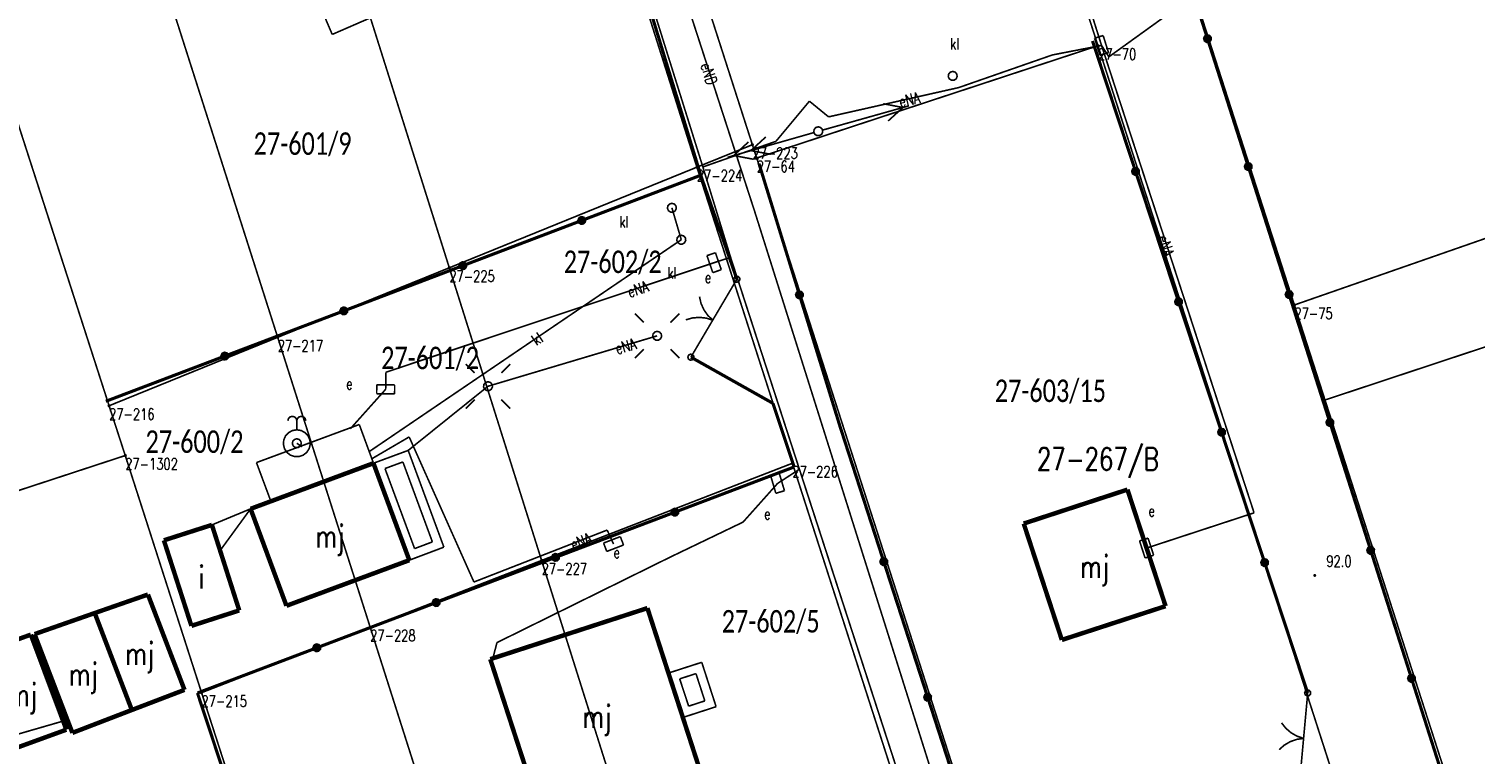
# Model space of a CAD drawing. Header units: metres. Extents: x 7542868 to 7543897, y 5828496 to 5830561.
# Tile 59 of 122: x 7543294 to 7543374, y 5830031 to 5830071. Entities that reach past the tile are written whole.
import ezdxf
from ezdxf.enums import TextEntityAlignment as Align

# ---------------------------------------------------------------- set-up
doc = ezdxf.new("R2010")
doc.units = ezdxf.units.M
doc.header["$MEASUREMENT"] = 0
for name, color, linetype in [('BDOT500_KTOK_L_1', 7, 'Continuous'), ('BDOT500_KTOK_L_4', 7, 'Continuous'), ('BDOT500_RTPW_T_0', 7, 'Continuous'), ('BUDYNKI_EGBB_E_T_0', 7, 'Continuous'), ('BUDYNKI_EGBB_L_0', 7, 'Continuous'), ('BUDYNKI_EGBE_L_0', 7, 'Continuous'), ('BUDYNKI_EGBE_L_1', 7, 'Continuous'), ('BUDYNKI_EGBE_L_8', 7, 'Continuous'), ('GESUT_SUPE_E_T_3', 7, 'Continuous'), ('GESUT_SUPE_L_2', 7, 'Continuous'), ('GESUT_SUPE_L_3', 7, 'Continuous'), ('GESUT_SUPK_E_T_1', 7, 'Continuous'), ('GESUT_SUPK_L_1', 7, 'Continuous'), ('GESUT_SUPP_L_6', 7, 'Continuous'), ('GESUT_SUPW_L_1', 7, 'Continuous'), ('GESUT_SUSM_T_0', 7, 'Continuous'), ('GESUT_SUSM_T_3', 7, 'Continuous'), ('GESUT_SUUE_E_T_2', 7, 'Continuous'), ('GESUT_SUUE_T_3', 7, 'Continuous'), ('GESUT_SUUK_E_T_3', 7, 'Continuous'), ('GESUT_SUUK_T_2', 7, 'Continuous'), ('GESUT_SUUK_T_4', 7, 'Continuous'), ('GESUT_SUUW_T_2', 7, 'Continuous'), ('GLOWNA_BAZA_DZIALKI', 7, 'Continuous'), ('GLOWNA_BAZA_NUMERY_PUNKTOW', 7, 'Continuous'), ('GLOWNA_BAZA_PUNKTY', 7, 'Continuous'), ('SZUMIN_511-1_DROGA_POM_UZUPEL__', 7, 'Continuous')]:
    doc.layers.add(name, color=color, linetype=linetype)
doc.layers.add('Numery_dzialek', color=7, linetype='Continuous', lineweight=13)
doc.styles.add('Legend', font='calibri.ttf')
doc.styles.add('STYL_ARIAL', font='simplex', dxfattribs={"width": 0.75, "oblique": 0.1})

msp = doc.modelspace()

# ---------------------------------------------------------------- linework, layer by layer
at = {"layer": 'BDOT500_KTOK_L_1', "color": 7, "const_width": 0.09}
for points in [[(7543333.0209, 5830057.3298), (7543332.9855, 5830057.4406), (7543333.0297, 5830057.5482), (7543333.1326, 5830057.6022), (7543333.2462, 5830057.5774), (7543333.3173, 5830057.4854), (7543333.3127, 5830057.3692), (7543333.2344, 5830057.2832), (7543333.1192, 5830057.2676), (7543333.0209, 5830057.3298)], [(7543332.1929, 5830055.8028), (7543333.1554, 5830057.4337)], [(7543331.8118, 5830055.1568), (7543331.5355, 5830055.4236), (7543331.3153, 5830055.7383), (7543331.1594, 5830056.0892), (7543331.0733, 5830056.4635)], [(7543330.311, 5830055.1716), (7543330.6802, 5830055.2772), (7543331.0628, 5830055.3103), (7543331.4447, 5830055.2697), (7543331.8118, 5830055.1568)], [(7543331.4306, 5830054.5109), (7543332.1929, 5830055.8028)], [(7543330.5952, 5830053.0953), (7543331.5577, 5830054.7262)], [(7543330.4607, 5830052.9913), (7543330.4253, 5830053.1021), (7543330.4695, 5830053.2097), (7543330.5724, 5830053.2637), (7543330.6861, 5830053.239), (7543330.7572, 5830053.1469), (7543330.7525, 5830053.0308), (7543330.6742, 5830052.9447), (7543330.559, 5830052.9292), (7543330.4607, 5830052.9913)], [(7543364.8162, 5830034.2978), (7543364.7808, 5830034.4085), (7543364.8249, 5830034.5161), (7543364.9279, 5830034.5702), (7543365.0415, 5830034.5454), (7543365.1126, 5830034.4534), (7543365.108, 5830034.3372), (7543365.0297, 5830034.2512), (7543364.9145, 5830034.2356), (7543364.8162, 5830034.2978)], [(7543364.789, 5830032.6223), (7543364.9507, 5830034.4017)], [(7543364.7211, 5830031.8753), (7543364.3572, 5830031.9981), (7543364.0235, 5830032.1882), (7543363.7323, 5830032.4385), (7543363.4943, 5830032.7399)], [(7543364.6532, 5830031.1284), (7543364.789, 5830032.6223)], [(7543363.3585, 5830031.2461), (7543363.6469, 5830031.4996), (7543363.9785, 5830031.6934), (7543364.341, 5830031.8202), (7543364.7211, 5830031.8753)], [(7543364.5141, 5830029.5979), (7543364.6758, 5830031.3774)]]:
    msp.add_lwpolyline(points, dxfattribs=at)
at = {"layer": 'BDOT500_KTOK_L_4', "color": 7, "const_width": 0.175}
for points in [[(7543359.3686, 5830070.8256), (7543357.0957, 5830077.9471)], [(7543331.1448, 5830063.2206), (7543328.4531, 5830072.0132)], [(7543355.363, 5830063.4353), (7543352.9661, 5830070.6937)], [(7543359.2341, 5830070.7217), (7543359.1987, 5830070.8324), (7543359.2429, 5830070.94), (7543359.3458, 5830070.9941), (7543359.4595, 5830070.9693), (7543359.5306, 5830070.8773), (7543359.5259, 5830070.7611), (7543359.4476, 5830070.6751), (7543359.3324, 5830070.6595), (7543359.2341, 5830070.7217)], [(7543361.6415, 5830063.7042), (7543359.3686, 5830070.8256)], [(7543334.3908, 5830063.8633), (7543336.642, 5830056.5629)], [(7543361.507, 5830063.6002), (7543361.4716, 5830063.711), (7543361.5157, 5830063.8186), (7543361.6187, 5830063.8726), (7543361.7323, 5830063.8479), (7543361.8034, 5830063.7558), (7543361.7988, 5830063.6397), (7543361.7205, 5830063.5536), (7543361.6053, 5830063.5381), (7543361.507, 5830063.6002)], [(7543331.1448, 5830063.2206), (7543324.5173, 5830060.7041)], [(7543333.1554, 5830057.4337), (7543331.1448, 5830063.2206)], [(7543355.2285, 5830063.3314), (7543355.1931, 5830063.4422), (7543355.2373, 5830063.5497), (7543355.3402, 5830063.6038), (7543355.4539, 5830063.579), (7543355.525, 5830063.487), (7543355.5203, 5830063.3708), (7543355.442, 5830063.2848), (7543355.3268, 5830063.2692), (7543355.2285, 5830063.3314)], [(7543357.7599, 5830056.1769), (7543355.363, 5830063.4353)], [(7543363.9144, 5830056.5827), (7543361.6415, 5830063.7042)], [(7543324.5173, 5830060.7041), (7543317.8898, 5830058.1875)], [(7543324.3828, 5830060.6001), (7543324.3474, 5830060.7109), (7543324.3916, 5830060.8185), (7543324.4945, 5830060.8725), (7543324.6081, 5830060.8478), (7543324.6792, 5830060.7558), (7543324.6746, 5830060.6396), (7543324.5963, 5830060.5536), (7543324.4811, 5830060.538), (7543324.3828, 5830060.6001)], [(7543317.7553, 5830058.0836), (7543317.7199, 5830058.1944), (7543317.7641, 5830058.302), (7543317.867, 5830058.356), (7543317.9806, 5830058.3312), (7543318.0517, 5830058.2392), (7543318.0471, 5830058.123), (7543317.9688, 5830058.037), (7543317.8536, 5830058.0214), (7543317.7553, 5830058.0836)], [(7543317.8898, 5830058.1875), (7543311.2623, 5830055.671)], [(7543336.5075, 5830056.4589), (7543336.4721, 5830056.5697), (7543336.5163, 5830056.6773), (7543336.6192, 5830056.7314), (7543336.7328, 5830056.7066), (7543336.8039, 5830056.6146), (7543336.7993, 5830056.4984), (7543336.721, 5830056.4124), (7543336.6058, 5830056.3968), (7543336.5075, 5830056.4589)], [(7543363.7798, 5830056.4787), (7543363.7445, 5830056.5895), (7543363.7886, 5830056.6971), (7543363.8916, 5830056.7512), (7543364.0052, 5830056.7264), (7543364.0763, 5830056.6344), (7543364.0716, 5830056.5182), (7543363.9934, 5830056.4322), (7543363.8781, 5830056.4166), (7543363.7798, 5830056.4787)], [(7543311.1278, 5830055.567), (7543311.0924, 5830055.6778), (7543311.1366, 5830055.7854), (7543311.2395, 5830055.8395), (7543311.3531, 5830055.8147), (7543311.4243, 5830055.7227), (7543311.4196, 5830055.6065), (7543311.3413, 5830055.5205), (7543311.2261, 5830055.5049), (7543311.1278, 5830055.567)], [(7543336.642, 5830056.5629), (7543338.8932, 5830049.2625)], [(7543357.6254, 5830056.073), (7543357.5901, 5830056.1837), (7543357.6342, 5830056.2913), (7543357.7372, 5830056.3454), (7543357.8508, 5830056.3206), (7543357.9219, 5830056.2286), (7543357.9172, 5830056.1124), (7543357.839, 5830056.0264), (7543357.7237, 5830056.0108), (7543357.6254, 5830056.073)], [(7543360.1568, 5830048.9185), (7543357.7599, 5830056.1769)], [(7543366.1872, 5830049.4612), (7543363.9144, 5830056.5827)], [(7543311.2623, 5830055.671), (7543304.6348, 5830053.1545)], [(7543304.6348, 5830053.1545), (7543298.0073, 5830050.6379)], [(7543304.5003, 5830053.0505), (7543304.4649, 5830053.1613), (7543304.5091, 5830053.2689), (7543304.612, 5830053.3229), (7543304.7256, 5830053.2982), (7543304.7968, 5830053.2061), (7543304.7921, 5830053.0899), (7543304.7138, 5830053.0039), (7543304.5986, 5830052.9884), (7543304.5003, 5830053.0505)], [(7543335.1638, 5830050.5267), (7543330.5952, 5830053.0953)], [(7543336.3487, 5830046.9844), (7543335.1638, 5830050.5267)], [(7543366.0527, 5830049.3573), (7543366.0174, 5830049.4681), (7543366.0615, 5830049.5757), (7543366.1644, 5830049.6297), (7543366.2781, 5830049.6049), (7543366.3492, 5830049.5129), (7543366.3445, 5830049.3967), (7543366.2662, 5830049.3107), (7543366.151, 5830049.2951), (7543366.0527, 5830049.3573)], [(7543368.4601, 5830042.3398), (7543366.1872, 5830049.4612)], [(7543338.8932, 5830049.2625), (7543341.3386, 5830041.7134)], [(7543360.0223, 5830048.8146), (7543359.987, 5830048.9253), (7543360.0311, 5830049.0329), (7543360.1341, 5830049.087), (7543360.2477, 5830049.0622), (7543360.3188, 5830048.9702), (7543360.3141, 5830048.854), (7543360.2359, 5830048.768), (7543360.1206, 5830048.7524), (7543360.0223, 5830048.8146)], [(7543362.5538, 5830041.6601), (7543360.1568, 5830048.9185)], [(7543329.7012, 5830044.4677), (7543336.3487, 5830046.9844)], [(7543329.5667, 5830044.3638), (7543329.5313, 5830044.4746), (7543329.5754, 5830044.5821), (7543329.6784, 5830044.6362), (7543329.792, 5830044.6114), (7543329.8631, 5830044.5194), (7543329.8584, 5830044.4032), (7543329.7802, 5830044.3172), (7543329.6649, 5830044.3016), (7543329.5667, 5830044.3638)], [(7543323.0537, 5830041.951), (7543329.7012, 5830044.4677)], [(7543322.9192, 5830041.8471), (7543322.8838, 5830041.9579), (7543322.9279, 5830042.0655), (7543323.0309, 5830042.1195), (7543323.1445, 5830042.0947), (7543323.2156, 5830042.0027), (7543323.2109, 5830041.8865), (7543323.1327, 5830041.8005), (7543323.0174, 5830041.785), (7543322.9192, 5830041.8471)], [(7543368.3256, 5830042.2358), (7543368.2902, 5830042.3466), (7543368.3344, 5830042.4542), (7543368.4373, 5830042.5082), (7543368.5509, 5830042.4835), (7543368.622, 5830042.3915), (7543368.6174, 5830042.2753), (7543368.5391, 5830042.1893), (7543368.4239, 5830042.1737), (7543368.3256, 5830042.2358)], [(7543370.733, 5830035.2183), (7543368.4601, 5830042.3398)], [(7543316.4062, 5830039.4344), (7543323.0537, 5830041.951)], [(7543341.2041, 5830041.6094), (7543341.1688, 5830041.7202), (7543341.2129, 5830041.8278), (7543341.3159, 5830041.8818), (7543341.4295, 5830041.8571), (7543341.5006, 5830041.765), (7543341.4959, 5830041.6489), (7543341.4177, 5830041.5628), (7543341.3024, 5830041.5473), (7543341.2041, 5830041.6094)], [(7543341.3386, 5830041.7134), (7543343.7841, 5830034.1643)], [(7543362.4193, 5830041.5562), (7543362.3839, 5830041.6669), (7543362.428, 5830041.7745), (7543362.531, 5830041.8286), (7543362.6446, 5830041.8038), (7543362.7157, 5830041.7118), (7543362.7111, 5830041.5956), (7543362.6328, 5830041.5096), (7543362.5175, 5830041.494), (7543362.4193, 5830041.5562)], [(7543364.9507, 5830034.4017), (7543362.5538, 5830041.6601)], [(7543309.7587, 5830036.9177), (7543316.4062, 5830039.4344)], [(7543316.2717, 5830039.3304), (7543316.2363, 5830039.4412), (7543316.2804, 5830039.5488), (7543316.3834, 5830039.6028), (7543316.497, 5830039.5781), (7543316.5681, 5830039.4861), (7543316.5635, 5830039.3699), (7543316.4852, 5830039.2839), (7543316.37, 5830039.2683), (7543316.2717, 5830039.3304)], [(7543303.1112, 5830034.401), (7543309.7587, 5830036.9177)], [(7543309.6242, 5830036.8137), (7543309.5888, 5830036.9245), (7543309.6329, 5830037.0321), (7543309.7359, 5830037.0862), (7543309.8495, 5830037.0614), (7543309.9206, 5830036.9694), (7543309.916, 5830036.8532), (7543309.8377, 5830036.7672), (7543309.7225, 5830036.7516), (7543309.6242, 5830036.8137)], [(7543370.5985, 5830035.1144), (7543370.5631, 5830035.2251), (7543370.6072, 5830035.3327), (7543370.7102, 5830035.3868), (7543370.8238, 5830035.362), (7543370.8949, 5830035.27), (7543370.8902, 5830035.1538), (7543370.812, 5830035.0678), (7543370.6967, 5830035.0522), (7543370.5985, 5830035.1144)], [(7543373.0058, 5830028.0969), (7543370.733, 5830035.2183)], [(7543305.5284, 5830027.1033), (7543303.1112, 5830034.401)], [(7543343.6496, 5830034.0603), (7543343.6142, 5830034.1711), (7543343.6583, 5830034.2787), (7543343.7613, 5830034.3327), (7543343.8749, 5830034.3079), (7543343.946, 5830034.2159), (7543343.9414, 5830034.0997), (7543343.8631, 5830034.0137), (7543343.7479, 5830033.9982), (7543343.6496, 5830034.0603)], [(7543343.7841, 5830034.1643), (7543346.2295, 5830026.6151)]]:
    msp.add_lwpolyline(points, dxfattribs=at)
at = {"layer": 'BDOT500_RTPW_T_0', "color": 7, "const_width": 0.075}
msp.add_lwpolyline([(7543365.3902, 5830040.9455), (7543365.377, 5830040.9136), (7543365.3452, 5830040.9005), (7543365.3134, 5830040.9136), (7543365.3002, 5830040.9455), (7543365.3134, 5830040.9773), (7543365.3452, 5830040.9905), (7543365.377, 5830040.9773), (7543365.3902, 5830040.9455)], dxfattribs=at)
at = {"layer": 'BUDYNKI_EGBB_L_0', "color": 34, "const_width": 0.25}
for points in [[(7543306.0702, 5830044.6532), (7543312.9136, 5830047.1912)], [(7543312.9136, 5830047.1912), (7543314.9115, 5830041.7943)], [(7543349.1326, 5830043.833), (7543354.9103, 5830045.7235)], [(7543354.9103, 5830045.7235), (7543357.0358, 5830039.2373)], [(7543308.0681, 5830039.2563), (7543306.0702, 5830044.6532)], [(7543303.9161, 5830043.758), (7543301.2417, 5830042.8993)], [(7543303.9161, 5830043.758), (7543305.4395, 5830038.9979)], [(7543351.258, 5830037.3568), (7543349.1326, 5830043.833)], [(7543301.2417, 5830042.8993), (7543302.7751, 5830038.1392)], [(7543314.9115, 5830041.7943), (7543308.0681, 5830039.2563)], [(7543297.3893, 5830038.8518), (7543300.3526, 5830039.8826)], [(7543300.3526, 5830039.8826), (7543302.3898, 5830034.576)], [(7543294.037, 5830037.6783), (7543297.3893, 5830038.8518)], [(7543297.3893, 5830038.8518), (7543299.4572, 5830033.4554)], [(7543302.7751, 5830038.1392), (7543305.4395, 5830038.9979)], [(7543319.4206, 5830036.2849), (7543328.1721, 5830039.1263)], [(7543328.1721, 5830039.1263), (7543332.4751, 5830025.8642)], [(7543357.0358, 5830039.2373), (7543351.258, 5830037.3568)], [(7543290.66, 5830036.51), (7543293.83, 5830037.65)], [(7543293.83, 5830037.65), (7543295.81, 5830032.36)], [(7543296.1456, 5830032.1822), (7543294.037, 5830037.6783)], [(7543322.47, 5830026.92), (7543319.4206, 5830036.2849)], [(7543302.3898, 5830034.576), (7543299.4572, 5830033.4554)], [(7543299.4572, 5830033.4554), (7543296.1456, 5830032.1822)], [(7543295.81, 5830032.36), (7543292.59, 5830031.19)]]:
    msp.add_lwpolyline(points, dxfattribs=at)
at = {"layer": 'BUDYNKI_EGBE_L_0', "color": 7, "const_width": 0.09}
for points in [[(7543312.9136, 5830047.1912), (7543314.8489, 5830047.9048)], [(7543314.8489, 5830047.9048), (7543316.8378, 5830042.5201)], [(7543314.9115, 5830041.7943), (7543312.9136, 5830047.1912)], [(7543313.5563, 5830046.8953), (7543314.553, 5830047.2628)], [(7543314.553, 5830047.2628), (7543316.1966, 5830042.8128)], [(7543315.2058, 5830042.4395), (7543313.5563, 5830046.8953)], [(7543316.8378, 5830042.5201), (7543314.9115, 5830041.7943)], [(7543316.1966, 5830042.8128), (7543315.2058, 5830042.4395)], [(7543329.34, 5830035.51), (7543331.2, 5830036.11)], [(7543331.2, 5830036.11), (7543332, 5830033.64)], [(7543330.15, 5830033.04), (7543329.34, 5830035.51)], [(7543329.9717, 5830035.1884), (7543330.8782, 5830035.4808)], [(7543330.4698, 5830033.6694), (7543329.9717, 5830035.1884)], [(7543330.8782, 5830035.4808), (7543331.3703, 5830033.9614)], [(7543332, 5830033.64), (7543330.15, 5830033.04)], [(7543331.3703, 5830033.9614), (7543330.4698, 5830033.6694)]]:
    msp.add_lwpolyline(points, dxfattribs=at)
at = {"layer": 'BUDYNKI_EGBE_L_1', "color": 7, "const_width": 0.09}
for points in [[(7543309.5189, 5830073.6416), (7543310.617, 5830071.0588)], [(7543310.617, 5830071.0588), (7543317.4673, 5830074.037)]]:
    msp.add_lwpolyline(points, dxfattribs=at)
at = {"layer": 'BUDYNKI_EGBE_L_8', "color": 7, "const_width": 0.09}
for points in [[(7543306.3979, 5830047.2263), (7543312.124, 5830049.3464)], [(7543312.124, 5830049.3464), (7543312.8988, 5830047.2415)], [(7543307.1826, 5830045.1214), (7543306.3979, 5830047.2263)], [(7543312.8988, 5830047.2415), (7543307.1826, 5830045.1214)]]:
    msp.add_lwpolyline(points, dxfattribs=at)
at = {"layer": 'GESUT_SUPE_L_2', "color": 1, "const_width": 0.09}
for points in [[(7543332.6414, 5830064.222), (7543337.4484, 5830065.5978)], [(7543332.9779, 5830064.3183), (7543333.8017, 5830065.0741)], [(7543333.9393, 5830064.5934), (7543334.7631, 5830065.3493)], [(7543332.9779, 5830064.3183), (7543334.0769, 5830064.1127)], [(7543333.9393, 5830064.5934), (7543335.0383, 5830064.3879)]]:
    msp.add_lwpolyline(points, dxfattribs=at)
at = {"layer": 'GESUT_SUPE_L_3', "color": 1, "const_width": 0.09}
for points in [[(7543353.4679, 5830070.4472), (7543343.7418, 5830101.2641)], [(7543325.07, 5830083.44), (7543331.2616, 5830063.6815)], [(7543370.6708, 5830081.8987), (7543353.8768, 5830069.8123)], [(7543334.1359, 5830061.2424), (7543328.9111, 5830077.3067)], [(7543350.7312, 5830069.918), (7543353.4679, 5830070.4472)], [(7543353.8768, 5830069.8123), (7543353.4679, 5830070.4472)], [(7543353.4679, 5830070.4472), (7543361.9638, 5830044.4301)], [(7543345.513, 5830068.1014), (7543350.7312, 5830069.918)], [(7543338.2632, 5830066.4707), (7543345.513, 5830068.1014)], [(7543335.3323, 5830065.1101), (7543337.197, 5830067.3434)], [(7543337.197, 5830067.3434), (7543338.2632, 5830066.4707)], [(7543342.4062, 5830066.9914), (7543341.3083, 5830067.2024)], [(7543342.7432, 5830067.0861), (7543337.9294, 5830065.7342)], [(7543342.4062, 5830066.9914), (7543341.5787, 5830066.2397)], [(7543331.2616, 5830063.6815), (7543335.3323, 5830065.1101)], [(7543331.2616, 5830063.6815), (7543332.8069, 5830058.6515)], [(7543348.0794, 5830017.0863), (7543334.1359, 5830061.2424)], [(7543313.6084, 5830052.2568), (7543331.8888, 5830058.3551)], [(7543331.8888, 5830058.3551), (7543332.8069, 5830058.6515)], [(7543332.8069, 5830058.6515), (7543336.6396, 5830046.8564)], [(7543319.2947, 5830051.4763), (7543328.7167, 5830054.2824)], [(7543313.5951, 5830051.3066), (7543313.6084, 5830052.2568)], [(7543311.6231, 5830049.1052), (7543313.5951, 5830051.3066)], [(7543314.8489, 5830047.9048), (7543319.2947, 5830051.4763)], [(7543314.9037, 5830048.6553), (7543312.8226, 5830047.4385)], [(7543318.5105, 5830040.5792), (7543314.9037, 5830048.6553)], [(7543335.4249, 5830046.0678), (7543336.6396, 5830046.8564)], [(7543336.6396, 5830046.8564), (7543357.23, 5829983.56)], [(7543333.4996, 5830043.9141), (7543335.4249, 5830046.0678)], [(7543303.9161, 5830043.758), (7543306.0702, 5830044.6532)], [(7543329.4226, 5830041.9554), (7543333.4996, 5830043.9141)], [(7543355.977, 5830042.4683), (7543361.9638, 5830044.4301)], [(7543325.9315, 5830043.4713), (7543318.5105, 5830040.5792)], [(7543326.287, 5830042.6937), (7543325.9315, 5830043.4713)], [(7543319.7942, 5830037.2076), (7543329.4226, 5830041.9554)], [(7543319.5644, 5830036.3316), (7543319.7942, 5830037.2076)]]:
    msp.add_lwpolyline(points, dxfattribs=at)
at = {"layer": 'GESUT_SUPK_L_1', "color": 34, "const_width": 0.09}
for points in [[(7543329.5371, 5830061.4091), (7543330.0596, 5830059.6325)], [(7543330.0596, 5830059.6325), (7543329.5371, 5830061.4091)], [(7543330.0596, 5830059.6325), (7543312.6758, 5830047.8372)], [(7543312.6758, 5830047.8372), (7543330.0596, 5830059.6325)]]:
    msp.add_lwpolyline(points, dxfattribs=at)
at = {"layer": 'GESUT_SUPP_L_6', "color": 30, "const_width": 0.09}
msp.add_lwpolyline([(7543284.4068, 5830029.5946), (7543295.8673, 5830032.9074)], dxfattribs=at)
at = {"layer": 'GESUT_SUPW_L_1', "color": 5, "const_width": 0.09}
for points in [[(7543308.6452, 5830048.3017), (7543308.9321, 5830048.1088)], [(7543308.6452, 5830048.3017), (7543308.9321, 5830048.1088)], [(7543306.0702, 5830044.6532), (7543304.3733, 5830042.3294)], [(7543306.0702, 5830044.6532), (7543304.3733, 5830042.3294)]]:
    msp.add_lwpolyline(points, dxfattribs=at)
at = {"layer": 'GESUT_SUSM_T_0', "color": 7, "const_width": 0.09}
for points in [[(7543327.9742, 5830055.0248), (7543327.4792, 5830055.5198)], [(7543329.4591, 5830055.0248), (7543329.9541, 5830055.5198)], [(7543327.9742, 5830053.5399), (7543327.4792, 5830053.0449)], [(7543329.4591, 5830053.5399), (7543329.9541, 5830053.0449)], [(7543318.5523, 5830052.2188), (7543318.0573, 5830052.7138)], [(7543320.0372, 5830052.2188), (7543320.5322, 5830052.7138)], [(7543318.5523, 5830050.7338), (7543318.0573, 5830050.2388)], [(7543320.0372, 5830050.7338), (7543320.5322, 5830050.2388)]]:
    msp.add_lwpolyline(points, dxfattribs=at)
at = {"layer": 'GESUT_SUSM_T_3', "color": 7, "const_width": 0.09}
for points in [[(7543337.6888, 5830065.9166), (7543337.8239, 5830065.8769), (7543337.9162, 5830065.7704), (7543337.9362, 5830065.631), (7543337.8777, 5830065.5029), (7543337.7592, 5830065.4267), (7543337.6183, 5830065.4267), (7543337.4998, 5830065.5029), (7543337.4413, 5830065.631), (7543337.4613, 5830065.7704), (7543337.5536, 5830065.8769), (7543337.6888, 5830065.9166)], [(7543328.7167, 5830054.5324), (7543328.8518, 5830054.4927), (7543328.9441, 5830054.3862), (7543328.9641, 5830054.2468), (7543328.9056, 5830054.1186), (7543328.7871, 5830054.0425), (7543328.6462, 5830054.0425), (7543328.5277, 5830054.1186), (7543328.4692, 5830054.2468), (7543328.4892, 5830054.3862), (7543328.5815, 5830054.4927), (7543328.7167, 5830054.5324)], [(7543319.2947, 5830051.7263), (7543319.4299, 5830051.6866), (7543319.5222, 5830051.5802), (7543319.5422, 5830051.4407), (7543319.4837, 5830051.3126), (7543319.3652, 5830051.2364), (7543319.2243, 5830051.2364), (7543319.1058, 5830051.3126), (7543319.0473, 5830051.4407), (7543319.0673, 5830051.5802), (7543319.1596, 5830051.6866), (7543319.2947, 5830051.7263)]]:
    msp.add_lwpolyline(points, dxfattribs=at)
at = {"layer": 'GESUT_SUUE_T_3', "color": 7, "const_width": 0.09}
for points in [[(7543353.5574, 5830070.999), (7543353.0802, 5830070.8499)], [(7543353.0802, 5830070.8499), (7543353.3784, 5830069.8954)], [(7543353.8556, 5830070.0445), (7543353.5574, 5830070.999)], [(7543353.3784, 5830069.8954), (7543353.8556, 5830070.0445)], [(7543331.9613, 5830058.9094), (7543331.4888, 5830058.7456)], [(7543331.4888, 5830058.7456), (7543331.8163, 5830057.8008)], [(7543332.2887, 5830057.9645), (7543331.9613, 5830058.9094)], [(7543331.8163, 5830057.8008), (7543332.2887, 5830057.9645)], [(7543313.0968, 5830051.56), (7543313.0933, 5830051.06)], [(7543313.0933, 5830051.06), (7543314.0933, 5830051.0531)], [(7543314.0968, 5830051.5531), (7543313.0968, 5830051.56)], [(7543314.0933, 5830051.0531), (7543314.0968, 5830051.5531)], [(7543335.5223, 5830046.6183), (7543335.043, 5830046.476)], [(7543335.043, 5830046.476), (7543335.3275, 5830045.5174)], [(7543335.8068, 5830045.6596), (7543335.5223, 5830046.6183)], [(7543335.3275, 5830045.5174), (7543335.8068, 5830045.6596)], [(7543326.6644, 5830043.1061), (7543325.7306, 5830042.7482)], [(7543326.8433, 5830042.6392), (7543326.6644, 5830043.1061)], [(7543356.0589, 5830043.0213), (7543355.5837, 5830042.8656)], [(7543356.3703, 5830042.071), (7543356.0589, 5830043.0213)], [(7543325.7306, 5830042.7482), (7543325.9096, 5830042.2813)], [(7543325.9096, 5830042.2813), (7543326.8433, 5830042.6392)], [(7543355.5837, 5830042.8656), (7543355.8952, 5830041.9153)], [(7543355.8952, 5830041.9153), (7543356.3703, 5830042.071)]]:
    msp.add_lwpolyline(points, dxfattribs=at)
at = {"layer": 'GESUT_SUUK_T_2', "color": 34, "const_width": 0.09}
for points in [[(7543345.1784, 5830068.9992), (7543345.3136, 5830068.9595), (7543345.4058, 5830068.8531), (7543345.4259, 5830068.7136), (7543345.3674, 5830068.5855), (7543345.2489, 5830068.5093), (7543345.108, 5830068.5093), (7543344.9895, 5830068.5855), (7543344.931, 5830068.7136), (7543344.951, 5830068.8531), (7543345.0433, 5830068.9595), (7543345.1784, 5830068.9992)], [(7543329.5371, 5830061.6591), (7543329.6723, 5830061.6195), (7543329.7646, 5830061.513), (7543329.7846, 5830061.3736), (7543329.7261, 5830061.2454), (7543329.6076, 5830061.1693), (7543329.4667, 5830061.1693), (7543329.3482, 5830061.2454), (7543329.2897, 5830061.3736), (7543329.3097, 5830061.513), (7543329.402, 5830061.6195), (7543329.5371, 5830061.6591)], [(7543330.0596, 5830059.8825), (7543330.1948, 5830059.8428), (7543330.287, 5830059.7364), (7543330.3071, 5830059.5969), (7543330.2485, 5830059.4688), (7543330.13, 5830059.3926), (7543329.9892, 5830059.3926), (7543329.8707, 5830059.4688), (7543329.8121, 5830059.5969), (7543329.8322, 5830059.7364), (7543329.9244, 5830059.8428), (7543330.0596, 5830059.8825)]]:
    msp.add_lwpolyline(points, dxfattribs=at)
at = {"layer": 'GESUT_SUUK_T_4', "color": 7, "const_width": 0.09}
for points in [[(7543345.1784, 5830068.9992), (7543345.3136, 5830068.9595), (7543345.4058, 5830068.8531), (7543345.4259, 5830068.7136), (7543345.3674, 5830068.5855), (7543345.2489, 5830068.5093), (7543345.108, 5830068.5093), (7543344.9895, 5830068.5855), (7543344.931, 5830068.7136), (7543344.951, 5830068.8531), (7543345.0433, 5830068.9595), (7543345.1784, 5830068.9992)], [(7543329.5371, 5830061.6591), (7543329.6723, 5830061.6195), (7543329.7646, 5830061.513), (7543329.7846, 5830061.3736), (7543329.7261, 5830061.2454), (7543329.6076, 5830061.1693), (7543329.4667, 5830061.1693), (7543329.3482, 5830061.2454), (7543329.2897, 5830061.3736), (7543329.3097, 5830061.513), (7543329.402, 5830061.6195), (7543329.5371, 5830061.6591)], [(7543330.0596, 5830059.8825), (7543330.1948, 5830059.8428), (7543330.287, 5830059.7364), (7543330.3071, 5830059.5969), (7543330.2485, 5830059.4688), (7543330.13, 5830059.3926), (7543329.9892, 5830059.3926), (7543329.8707, 5830059.4688), (7543329.8121, 5830059.5969), (7543329.8322, 5830059.7364), (7543329.9244, 5830059.8428), (7543330.0596, 5830059.8825)]]:
    msp.add_lwpolyline(points, dxfattribs=at)
at = {"layer": 'GESUT_SUUW_T_2', "color": 7, "const_width": 0.09}
for points in [[(7543308.1452, 5830049.5517), (7543308.1787, 5830049.6767), (7543308.2702, 5830049.7682), (7543308.3952, 5830049.8017), (7543308.5202, 5830049.7682), (7543308.6117, 5830049.6767), (7543308.6452, 5830049.5517)], [(7543308.6452, 5830049.5517), (7543308.6787, 5830049.6767), (7543308.7702, 5830049.7682), (7543308.8952, 5830049.8017), (7543309.0202, 5830049.7682), (7543309.1117, 5830049.6767), (7543309.1452, 5830049.5517)], [(7543308.6452, 5830049.0517), (7543308.6452, 5830049.5517)], [(7543308.6452, 5830049.0517), (7543308.8887, 5830049.011), (7543309.1059, 5830048.8935), (7543309.2731, 5830048.7119), (7543309.3723, 5830048.4858), (7543309.3927, 5830048.2397), (7543309.3321, 5830048.0004), (7543309.197, 5830047.7937), (7543309.0022, 5830047.642), (7543308.7687, 5830047.5619), (7543308.5218, 5830047.5619), (7543308.2883, 5830047.642), (7543308.0934, 5830047.7937), (7543307.9584, 5830048.0004), (7543307.8978, 5830048.2397), (7543307.9182, 5830048.4858), (7543308.0173, 5830048.7119), (7543308.1846, 5830048.8935), (7543308.4017, 5830049.011), (7543308.6452, 5830049.0517)], [(7543308.6452, 5830048.5517), (7543308.7804, 5830048.512), (7543308.8726, 5830048.4055), (7543308.8927, 5830048.2661), (7543308.8342, 5830048.1379), (7543308.7157, 5830048.0618), (7543308.5748, 5830048.0618), (7543308.4563, 5830048.1379), (7543308.3978, 5830048.2661), (7543308.4178, 5830048.4055), (7543308.5101, 5830048.512), (7543308.6452, 5830048.5517)]]:
    msp.add_lwpolyline(points, dxfattribs=at)
at = {"layer": 'GLOWNA_BAZA_DZIALKI', "color": 92, "lineweight": 20, "const_width": 0.09}
for points in [[(7543338.51, 5830116.2), (7543353.27, 5830070.43)], [(7543334.02, 5830064.92), (7543319.58, 5830109.77)], [(7543352.55, 5830092.19), (7543364.21, 5830056)], [(7543330.93, 5830063.67), (7543322.52, 5830090.19)], [(7543317.14, 5830058.07), (7543308.66, 5830084.92)], [(7543307.58, 5830054.2), (7543298.95, 5830081.22)], [(7543298.19, 5830050.39), (7543289.41, 5830077.58)], [(7543334.26, 5830064.18), (7543353.27, 5830070.43)], [(7543353.27, 5830070.43), (7543367.98, 5830024.81)], [(7543334.02, 5830064.92), (7543330.93, 5830063.67)], [(7543334.26, 5830064.18), (7543334.02, 5830064.92)], [(7543348.98, 5830018.53), (7543334.26, 5830064.18)], [(7543330.93, 5830063.67), (7543317.14, 5830058.07)], [(7543336.25, 5830047.19), (7543330.93, 5830063.67)], [(7543384.23, 5830062.97), (7543364.21, 5830056)], [(7543317.14, 5830058.07), (7543307.58, 5830054.2)], [(7543322.28, 5830041.78), (7543317.14, 5830058.07)], [(7543364.21, 5830056), (7543375.33, 5830021.5)], [(7543307.58, 5830054.2), (7543298.19, 5830050.39)], [(7543312.73, 5830038.07), (7543307.58, 5830054.2)], [(7543299.09, 5830047.62), (7543298.19, 5830050.39)], [(7543272.15, 5830038.79), (7543299.09, 5830047.62)], [(7543303.34, 5830034.42), (7543299.09, 5830047.62)], [(7543322.28, 5830041.78), (7543336.25, 5830047.19)], [(7543336.25, 5830047.19), (7543345.77, 5830017.7)], [(7543312.73, 5830038.07), (7543322.28, 5830041.78)], [(7543331.63, 5830012.17), (7543322.28, 5830041.78)], [(7543303.34, 5830034.42), (7543312.73, 5830038.07)], [(7543322.17, 5830008.46), (7543312.73, 5830038.07)], [(7543312.78, 5830005.21), (7543303.34, 5830034.42)]]:
    msp.add_lwpolyline(points, dxfattribs=at)
at = {"layer": 'GLOWNA_BAZA_PUNKTY', "color": 7, "const_width": 0.09}
for points in [[(7543353.27, 5830070.475), (7543353.3018, 5830070.4618), (7543353.315, 5830070.43), (7543353.3018, 5830070.3982), (7543353.27, 5830070.385), (7543353.2382, 5830070.3982), (7543353.225, 5830070.43), (7543353.2382, 5830070.4618), (7543353.27, 5830070.475)], [(7543334.02, 5830064.965), (7543334.0518, 5830064.9518), (7543334.065, 5830064.92), (7543334.0518, 5830064.8882), (7543334.02, 5830064.875), (7543333.9882, 5830064.8882), (7543333.975, 5830064.92), (7543333.9882, 5830064.9518), (7543334.02, 5830064.965)], [(7543334.26, 5830064.225), (7543334.2918, 5830064.2118), (7543334.305, 5830064.18), (7543334.2918, 5830064.1482), (7543334.26, 5830064.135), (7543334.2282, 5830064.1482), (7543334.215, 5830064.18), (7543334.2282, 5830064.2118), (7543334.26, 5830064.225)], [(7543330.93, 5830063.715), (7543330.9618, 5830063.7018), (7543330.975, 5830063.67), (7543330.9618, 5830063.6382), (7543330.93, 5830063.625), (7543330.8982, 5830063.6382), (7543330.885, 5830063.67), (7543330.8982, 5830063.7018), (7543330.93, 5830063.715)], [(7543317.14, 5830058.115), (7543317.1718, 5830058.1018), (7543317.185, 5830058.07), (7543317.1718, 5830058.0382), (7543317.14, 5830058.025), (7543317.1082, 5830058.0382), (7543317.095, 5830058.07), (7543317.1082, 5830058.1018), (7543317.14, 5830058.115)], [(7543364.21, 5830056.045), (7543364.2418, 5830056.0318), (7543364.255, 5830056), (7543364.2418, 5830055.9682), (7543364.21, 5830055.955), (7543364.1782, 5830055.9682), (7543364.165, 5830056), (7543364.1782, 5830056.0318), (7543364.21, 5830056.045)], [(7543307.58, 5830054.245), (7543307.6118, 5830054.2318), (7543307.625, 5830054.2), (7543307.6118, 5830054.1682), (7543307.58, 5830054.155), (7543307.5482, 5830054.1682), (7543307.535, 5830054.2), (7543307.5482, 5830054.2318), (7543307.58, 5830054.245)], [(7543298.19, 5830050.435), (7543298.2218, 5830050.4218), (7543298.235, 5830050.39), (7543298.2218, 5830050.3582), (7543298.19, 5830050.345), (7543298.1582, 5830050.3582), (7543298.145, 5830050.39), (7543298.1582, 5830050.4218), (7543298.19, 5830050.435)], [(7543299.09, 5830047.665), (7543299.1218, 5830047.6518), (7543299.135, 5830047.62), (7543299.1218, 5830047.5882), (7543299.09, 5830047.575), (7543299.0582, 5830047.5882), (7543299.045, 5830047.62), (7543299.0582, 5830047.6518), (7543299.09, 5830047.665)], [(7543336.25, 5830047.235), (7543336.2818, 5830047.2218), (7543336.295, 5830047.19), (7543336.2818, 5830047.1582), (7543336.25, 5830047.145), (7543336.2182, 5830047.1582), (7543336.205, 5830047.19), (7543336.2182, 5830047.2218), (7543336.25, 5830047.235)], [(7543322.28, 5830041.825), (7543322.3118, 5830041.8118), (7543322.325, 5830041.78), (7543322.3118, 5830041.7482), (7543322.28, 5830041.735), (7543322.2482, 5830041.7482), (7543322.235, 5830041.78), (7543322.2482, 5830041.8118), (7543322.28, 5830041.825)], [(7543312.73, 5830038.115), (7543312.7618, 5830038.1018), (7543312.775, 5830038.07), (7543312.7618, 5830038.0382), (7543312.73, 5830038.025), (7543312.6982, 5830038.0382), (7543312.685, 5830038.07), (7543312.6982, 5830038.1018), (7543312.73, 5830038.115)], [(7543303.34, 5830034.465), (7543303.3718, 5830034.4518), (7543303.385, 5830034.42), (7543303.3718, 5830034.3882), (7543303.34, 5830034.375), (7543303.3082, 5830034.3882), (7543303.295, 5830034.42), (7543303.3082, 5830034.4518), (7543303.34, 5830034.465)]]:
    msp.add_lwpolyline(points, dxfattribs=at)
at = {"layer": 'SZUMIN_511-1_DROGA_POM_UZUPEL__', "color": 3, "const_width": 0.09}
for points in [[(7543353.27, 5830070.43), (7543338.51, 5830116.2)], [(7543352.55, 5830092.19), (7543364.21, 5830056)], [(7543367.98, 5830024.81), (7543353.27, 5830070.43)], [(7543365.91, 5830050.71), (7543386.21, 5830057.43)], [(7543364.21, 5830056), (7543365.91, 5830050.71)], [(7543299.09, 5830047.62), (7543272.15, 5830038.79)], [(7543303.34, 5830034.42), (7543299.09, 5830047.62)], [(7543303.34, 5830034.42), (7543312.73, 5830038.07)], [(7543312.73, 5830038.07), (7543322.17, 5830008.46)], [(7543312.78, 5830005.21), (7543303.34, 5830034.42)]]:
    msp.add_lwpolyline(points, dxfattribs=at)
at = {"layer": 'SZUMIN_511-1_DROGA_POM_UZUPEL__', "color": 7, "const_width": 0.09}
for points in [[(7543353.27, 5830070.43), (7543338.51, 5830116.2)], [(7543334.02, 5830064.92), (7543319.58, 5830109.77)], [(7543352.55, 5830092.19), (7543364.21, 5830056)], [(7543330.93, 5830063.67), (7543322.52, 5830090.19)], [(7543367.98, 5830024.81), (7543353.27, 5830070.43)], [(7543334.26, 5830064.18), (7543334.02, 5830064.92)], [(7543348.98, 5830018.53), (7543334.26, 5830064.18)], [(7543336.25, 5830047.19), (7543330.93, 5830063.67)], [(7543365.91, 5830050.71), (7543386.21, 5830057.43)], [(7543364.21, 5830056), (7543365.91, 5830050.71)], [(7543272.15, 5830038.79), (7543299.09, 5830047.62)], [(7543299.09, 5830047.62), (7543303.34, 5830034.42)], [(7543345.77, 5830017.7), (7543336.25, 5830047.19)], [(7543303.34, 5830034.42), (7543312.73, 5830038.07)], [(7543312.73, 5830038.07), (7543322.17, 5830008.46)], [(7543312.78, 5830005.21), (7543303.34, 5830034.42)]]:
    msp.add_lwpolyline(points, dxfattribs=at)

# ---------------------------------------------------------------- texts
at = {"layer": 'BDOT500_RTPW_T_0', "color": 7, "style": 'STYL_ARIAL', "width": 0.75}
msp.add_text('92.0', height=0.625, dxfattribs=at).set_placement((7543365.9883, 5830042.0484), align=Align.TOP_LEFT)
at = {"layer": 'BUDYNKI_EGBB_E_T_0', "color": 7, "style": 'STYL_ARIAL', "width": 0.75}
for s, p in [('mj', (7543310.4909, 5830043.1196)), ('i', (7543303.3427, 5830040.8444)), ('mj', (7543353.0839, 5830041.4335)), ('mj', (7543299.8974, 5830036.5873)), ('mj', (7543296.7571, 5830035.4378)), ('mj', (7543293.3676, 5830034.3013)), ('mj', (7543325.3625, 5830033.0922))]:
    msp.add_text(s, height=1.25, dxfattribs=at).set_placement(p, align=Align.MIDDLE_CENTER)
at = {"layer": 'GESUT_SUPE_E_T_3', "color": 1, "style": 'STYL_ARIAL', "width": 0.75}
for s, rotation, p in [('eND', 288.0166, (7543331.6015, 5830068.8664)), ('eNA', 12.677, (7543342.7631, 5830067.4295)), ('eNA', 287.6686, (7543357.0563, 5830059.2906)), ('eNA', 18.45, (7543327.6408, 5830056.8831)), ('eNA', 16.5847, (7543326.9619, 5830053.7054)), ('eNA', 21.29, (7543324.4704, 5830042.846))]:
    msp.add_text(s, height=0.625, rotation=rotation, dxfattribs=at).set_placement(p, align=Align.MIDDLE_CENTER)
at = {"layer": 'GESUT_SUPK_E_T_1', "color": 34, "style": 'STYL_ARIAL', "width": 0.75}
msp.add_text('kl', height=0.625, rotation=34.1578, dxfattribs=at).set_placement((7543322.0231, 5830054.1166), align=Align.MIDDLE_CENTER)
at = {"layer": 'GESUT_SUUE_E_T_2', "color": 7, "style": 'STYL_ARIAL', "width": 0.75}
for p in [(7543331.3645, 5830057.8498), (7543311.3881, 5830051.9286), (7543356.0752, 5830044.8498), (7543334.673, 5830044.6834), (7543326.287, 5830042.5374)]:
    msp.add_text('e', height=0.625, dxfattribs=at).set_placement(p, align=Align.TOP_LEFT)
at = {"layer": 'GESUT_SUUK_E_T_3', "color": 7, "style": 'STYL_ARIAL', "width": 0.75}
for p in [(7543345.0369, 5830070.0402), (7543326.607, 5830060.1327), (7543329.2842, 5830057.2856)]:
    msp.add_text('kl', height=0.625, dxfattribs=at).set_placement(p, align=Align.BOTTOM_LEFT)
at = {"layer": 'GLOWNA_BAZA_NUMERY_PUNKTOW', "color": 7, "style": 'STYL_ARIAL', "width": 0.75}
for s, p in [('27-70', (7543353.27, 5830070.2737)), ('27-223', (7543334.02, 5830064.7637)), ('27-64', (7543334.26, 5830064.0237)), ('27-224', (7543330.93, 5830063.5137)), ('27-225', (7543317.14, 5830057.9138)), ('27-75', (7543364.21, 5830055.8438)), ('27-217', (7543307.58, 5830054.0438)), ('27-216', (7543298.19, 5830050.2337)), ('27-1302', (7543299.09, 5830047.4638)), ('27-226', (7543336.25, 5830047.0338)), ('27-227', (7543322.28, 5830041.6238)), ('27-228', (7543312.73, 5830037.9138)), ('27-215', (7543303.34, 5830034.2637))]:
    msp.add_text(s, height=0.625, dxfattribs=at).set_placement(p, align=Align.TOP_LEFT)
at = {"layer": 'Numery_dzialek', "color": 92, "linetype": 'Continuous', "style": 'Legend', "width": 0.75}
for s, p in [('27-601/9', (7543306.24, 5830065.6075)), ('27-602/2', (7543323.51, 5830059.0275)), ('27-601/2', (7543313.34, 5830053.6775)), ('27-603/15', (7543347.52, 5830051.8475)), ('27-600/2', (7543300.22, 5830049.0175)), ('27-602/5', (7543332.31, 5830039.0175))]:
    msp.add_text(s, height=1.25, dxfattribs=at).set_placement(p, align=Align.TOP_LEFT)
at = {"layer": 'SZUMIN_511-1_DROGA_POM_UZUPEL__', "color": 7, "style": 'STYL_ARIAL', "width": 0.75}
msp.add_text('27-267/B', height=1.25, dxfattribs=at).set_placement((7543349.87, 5830048.0475), align=Align.TOP_LEFT)

doc.saveas('drawing.dxf')
